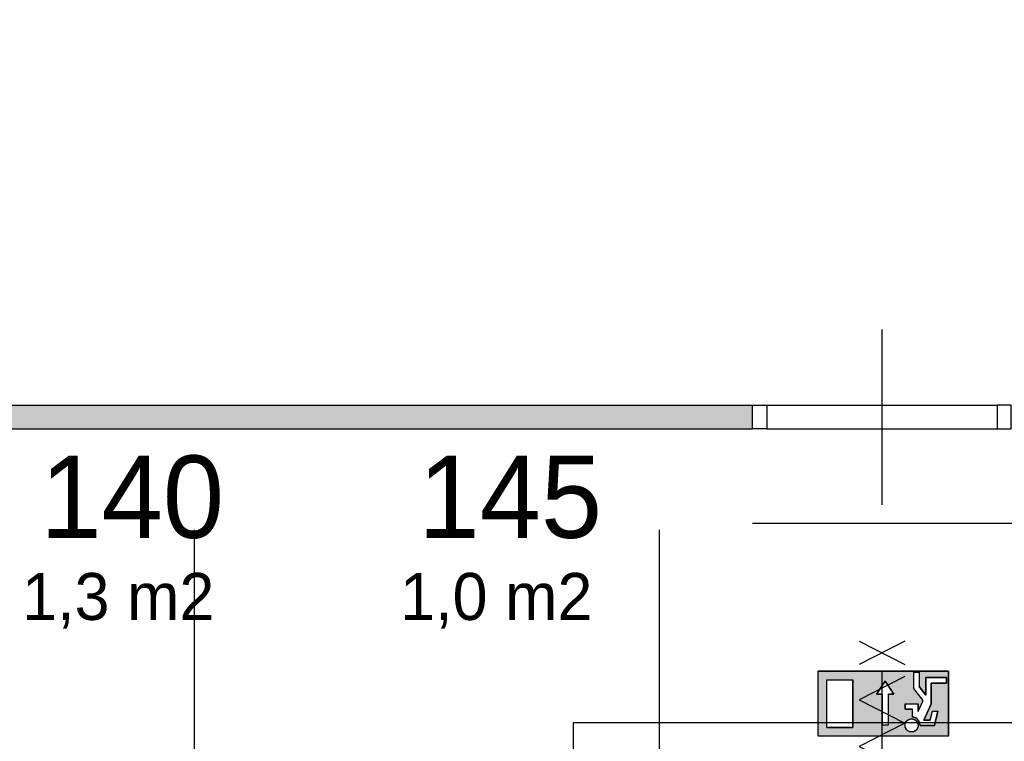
# Model space of a CAD drawing. Extents: x 126249 to 198477, y 373 to 102273.
# Tile 50 of 54: x 162833 to 167019, y 90595 to 93663. Entities that reach past the tile are written whole.
import ezdxf

# ---------------------------------------------------------------- set-up
doc = ezdxf.new("R2010")
doc.units = 0
doc.header["$MEASUREMENT"] = 0
doc.header["$PDMODE"] = 35
doc.header["$PDSIZE"] = -0.5
doc.layers.get('0').update_dxf_attribs({"linetype": 'CONTINUOUS'})
doc.layers.get('DEFPOINTS').update_dxf_attribs({"linetype": 'CONTINUOUS'})
for name, color, linetype in [('AA$1A---_ARCEER', 252, 'CONTINUOUS'), ('AL32----_BINNENKOZIJN', 252, 'CONTINUOUS'), ('AM$1A---_MAATVOERING', 252, 'CONTINUOUS'), ('Brandweer', 252, 'CONTINUOUS'), ('COMPARTIMENTERING', 252, 'CONTINUOUS'), ('LAYER01', 252, 'CONTINUOUS'), ('M2', 252, 'CONTINUOUS'), ('OMPARTIMENTERING', 252, 'CONTINUOUS')]:
    doc.layers.add(name, color=color, linetype=linetype)
doc.styles.add('B-01', font='b-gbp')
doc.dimstyles.new('BBA_STAND', dxfattribs={"dimtxt": 175, "dimasz": 1, "dimexe": 1, "dimexo": 0.001, "dimgap": 75, "dimtad": 1, "dimdec": 0, "dimzin": 0, "dimdsep": 46, "dimtxsty": 'B-01', "dimblk": 'NONE', "dimblk1": 'NONE', "dimblk2": 'PIJL1', "dimcen": 1, "dimse1": 1, "dimse2": 1, "dimclrd": 256, "dimclre": 1, "dimclrt": 256, "dimadec": 0, "dimazin": 0, "dimtfac": 1, "dimtdec": 0, "dimtmove": 0, "dimatfit": 0, "dimldrblk": 'PIJL1', "dimfxl": 1, "dimtolj": 1, "dimtzin": 0, "dimarcsym": 0})

# ---------------------------------------------------------------- blocks, each defined once
blk = doc.blocks.new('*D45')
at = {"layer": 'AM$1A---_MAATVOERING', "lineweight": -2, "transparency": 16777216}
blk.add_line((162736.4, 90573.5), (162736.4, 98573.2), dxfattribs=at)
at = {"layer": 'DEFPOINTS', "color": 0, "transparency": 16777216}
for p in [(162736.4, 98573.2), (164383, 98573.2), (162928.4, 90573.5)]:
    blk.add_point(p, dxfattribs=at)
at = {"layer": 'AM$1A---_MAATVOERING', "transparency": 16777216, "insert": (162573.9, 94573.3), "char_height": 175, "attachment_point": 5, "rotation": 90, "style": 'B-01'}
blk.add_mtext('\\A1;8000', dxfattribs=at)
blk = doc.blocks.new('_None')
blk = doc.blocks.new('PIJL1')
at = {"color": 1, "linetype": 'ByBlock'}
blk.add_line((0, 82.6), (0, -82.6), dxfattribs=at)
blk.add_solid([(-100, 16.7), (-100, -16.7), (0, 0)], dxfattribs=at)
blk = doc.blocks.new('*D264')
at = {"layer": 'COMPARTIMENTERING', "lineweight": -2, "transparency": 16777216}
blk.add_line((165948.8, 91522.6), (169498.8, 91522.6), dxfattribs=at)
at = {"layer": 'DEFPOINTS', "color": 0, "transparency": 16777216}
for p in [(169498.8, 91522.6), (165948.8, 91298.5), (169498.8, 91298.5)]:
    blk.add_point(p, dxfattribs=at)
at = {"layer": 'COMPARTIMENTERING', "transparency": 16777216, "insert": (167723.8, 91685.1), "char_height": 175, "attachment_point": 5, "style": 'B-01'}
blk.add_mtext('\\A1;3550', dxfattribs=at)

msp = doc.modelspace()

# ---------------------------------------------------------------- hatches: boundary and pattern name
at = {"layer": 'AA$1A---_ARCEER'}
h = msp.add_hatch(color=256, dxfattribs=at)
h.paths.add_polyline_path([(165948.8, 92023.5), (162408.8, 92023.5), (162408.8, 91923.5), (165948.8, 91923.5)])
h.paths.add_polyline_path([(169498.8, 92023.5), (167048.8, 92023.5), (167048.8, 91923.5), (169498.8, 91923.5)])
at = {"layer": 'Brandweer'}
h = msp.add_hatch(color=256, dxfattribs=at)
h.paths.add_polyline_path([(166781.9, 90615.9), (166781.9, 90893.3), (166227, 90893.3), (166227, 90615.9)])
h.paths.add_polyline_path([(166499, 90794.5), (166475.8, 90794.5), (166512.8, 90850), (166549.8, 90794.5), (166526.7, 90794.5), (166526.7, 90665), (166499, 90665)], flags=16)
h.paths.add_polyline_path([(166375, 90652.9), (166264, 90652.9), (166264, 90856.3), (166375, 90856.3)], flags=16)
h.paths.add_polyline_path([(166596.9, 90731.5), (166596.9, 90754.6), (166652.4, 90754.6), (166652.4, 90721), (166673.8, 90768.1), (166633.9, 90819.3), (166633.9, 90888.7), (166657.1, 90888.7), (166657.1, 90827.3), (166684.8, 90791.6), (166684.8, 90865.6), (166772.7, 90865.6), (166772.7, 90842.4), (166707.9, 90842.4), (166707.9, 90753.7), (166676.8, 90685.2), (166703.7, 90685.2), (166713, 90722.2), (166736.8, 90722.2), (166721.8, 90662.1), (166660.8, 90662.1), (166660.2, 90668.6), (166660.1, 90668.9), (166656.8, 90678.5), (166656.6, 90678.9), (166653.3, 90684.1), (166652.9, 90684.6), (166649.8, 90688.1), (166649.5, 90688.3), (166643.8, 90692.7), (166643.2, 90693.1), (166640.3, 90694.5), (166631.3, 90697.6), (166630.9, 90697.7), (166630.5, 90697.8), (166630.1, 90697.8), (166629.7, 90697.9), (166629.3, 90697.9), (166629.3, 90731.5)], flags=16)
h.paths.add_polyline_path([(166645.7, 90641.1), (166636.1, 90636.8), (166635.5, 90636.5), (166635.9, 90636.7), (166624.7, 90632.4), (166604.1, 90640.3), (166600.5, 90648.6), (166595.1, 90659.2), (166600.8, 90679.8), (166618.9, 90691.3), (166640, 90687.6), (166653.3, 90670.5), (166652.4, 90660.8), (166651.6, 90649.4), (166643.8, 90642), (166638.4, 90636.3), (166638.5, 90636.4), (166618.5, 90632.9), (166610.8, 90638.1), (166600.4, 90644.7), (166598.7, 90652), (166595.1, 90665), (166604.7, 90684.1), (166615, 90688.1), (166616.7, 90688.9), (166616.6, 90688.8), (166619.4, 90689.3), (166619.4, 90689.4), (166619.4, 90689.3), (166619.4, 90689.3), (166630.5, 90691.3), (166639.6, 90685.5), (166642.5, 90683.9), (166641.9, 90684.2), (166652.1, 90673.5), (166652.7, 90651.5), (166646, 90644.3), (166638.4, 90635.5), (166632.1, 90635.1), (166617.5, 90633.3), (166600, 90645.6), (166595.3, 90666.5), (166600.4, 90675.5), (166600.6, 90676), (166600.5, 90675.8), (166607, 90686), (166628.1, 90691.8), (166636.3, 90687.3), (166646.7, 90682.1), (166650.4, 90672.5), (166650.6, 90672), (166650.6, 90672.1), (166654.4, 90660.7)], flags=16)

# ---------------------------------------------------------------- linework, layer by layer
at = {"layer": 'AA$1A---_ARCEER'}
for p, q in [((162408.8, 92023.5), (165948.8, 92023.5)), ((165948.8, 91923.5), (165948.8, 92023.5)), ((162408.8, 91923.5), (165948.8, 91923.5))]:
    msp.add_line(p, q, dxfattribs=at)
at = {"layer": 'AL32----_BINNENKOZIJN'}
for points in [[(165948.8, 92023.5), (166008.8, 92023.5), (166008.8, 91923.5), (165948.8, 91923.5)], [(167048.8, 92023.5), (166989.1, 92023.5), (166989.1, 91923.7), (167048.8, 91923.7)]]:
    msp.add_lwpolyline(points, close=True, dxfattribs=at)
for points in [[(166008.8, 92023.5), (166989.1, 92023.5)], [(166008.8, 91923.5), (166989.1, 91923.7)], [(166499, 90323.5), (166499, 90523.5), (166499, 90723.5)]]:
    msp.add_lwpolyline(points, dxfattribs=at)
at = {"layer": 'Brandweer'}
for p, q in [((166781.9, 90893.3), (166227, 90893.3)), ((166227, 90615.9), (166227, 90893.3)), ((166633.9, 90819.3), (166633.9, 90888.7)), ((166633.9, 90888.7), (166657.1, 90888.7)), ((166657.1, 90888.7), (166657.1, 90827.3)), ((166781.9, 90615.9), (166781.9, 90893.3)), ((166264, 90652.9), (166264, 90856.3)), ((166264, 90856.3), (166375, 90856.3)), ((166375, 90652.9), (166375, 90856.3)), ((166475.8, 90794.5), (166512.8, 90850)), ((166512.8, 90850), (166549.8, 90794.5)), ((166684.8, 90865.6), (166684.8, 90791.6)), ((166772.7, 90865.6), (166684.8, 90865.6)), ((166707.9, 90753.7), (166707.9, 90842.4)), ((166707.9, 90842.4), (166772.7, 90842.4)), ((166772.7, 90842.4), (166772.7, 90865.6)), ((166674, 90767.9), (166633.9, 90819.3)), ((166684.8, 90791.6), (166657.1, 90827.3)), ((166499, 90794.5), (166475.8, 90794.5)), ((166499, 90665), (166499, 90794.5)), ((166549.8, 90794.5), (166526.7, 90794.5)), ((166526.7, 90665), (166526.7, 90794.5)), ((166596.9, 90754.6), (166596.9, 90731.5)), ((166596.9, 90754.6), (166652.4, 90754.6)), ((166652.4, 90721), (166673.8, 90768.1)), ((166652.4, 90721), (166652.4, 90754.6)), ((166676.8, 90685.2), (166707.9, 90753.7)), ((166596.9, 90731.5), (166629.3, 90731.5)), ((166629.3, 90697.9), (166629.3, 90731.5)), ((166703.7, 90685.2), (166713, 90722.2)), ((166713, 90722.2), (166736.8, 90722.2)), ((166721.8, 90662.1), (166736.8, 90722.2)), ((166703.7, 90685.2), (166676.8, 90685.2)), ((166264, 90652.9), (166375, 90652.9)), ((166660.8, 90662.1), (166721.8, 90662.1)), ((166781.9, 90615.9), (166227, 90615.9))]:
    msp.add_line(p, q, dxfattribs=at)
for points in [[(166499, 91601), (166499, 92346)], [(166595.7, 91021), (166402.2, 90921)], [(166402.2, 91021), (166595.7, 90921)], [(166781.9, 90893.3), (166781.9, 90615.9), (166227, 90615.9), (166227, 90893.3), (166781.9, 90893.3)], [(166499, 90151), (166499, 90896)], [(166499, 90151), (166499, 90896)], [(166772.7, 90865.6), (166772.7, 90842.4), (166707.9, 90842.4), (166707.9, 90753.7), (166676.8, 90685.2), (166703.7, 90685.2), (166713, 90722.2), (166736.8, 90722.2), (166721.8, 90662.1), (166660.8, 90662.1), (166660.3, 90668), (166659.8, 90670.4), (166659.1, 90673), (166658.1, 90675.7), (166656.5, 90679.2), (166654.9, 90682), (166653.6, 90683.8), (166651.7, 90686.1), (166649.8, 90688), (166647, 90690.5), (166644.3, 90692.4), (166641.3, 90694.2), (166638.3, 90695.6), (166634.2, 90696.9), (166631.3, 90697.6), (166629.3, 90698.3), (166629.3, 90731.5), (166596.9, 90731.5), (166596.9, 90754.6), (166652.4, 90754.6), (166652.4, 90721), (166673.8, 90768.1), (166633.9, 90819.3), (166633.9, 90888.7), (166657.1, 90888.7), (166657.1, 90827.3), (166684.8, 90791.6), (166684.8, 90865.6), (166772.7, 90865.6)], [(166375, 90856.3), (166375, 90652.9), (166264, 90652.9), (166264, 90856.3), (166375, 90856.3)], [(166595.7, 90870), (166402.2, 90771), (166595.7, 90672), (166402.2, 90573), (166595.7, 90474), (166402.2, 90375), (166595.7, 90276), (166402.2, 90177)], [(166499, 90665), (166526.7, 90665), (166526.7, 90794.5), (166549.8, 90794.5), (166512.8, 90850), (166475.8, 90794.5), (166499, 90794.5), (166499, 90665)], [(166605.1, 90642.5), (166604.1, 90643.5), (166603.2, 90644.5), (166602.4, 90645.6), (166601.6, 90646.7), (166600.9, 90647.8), (166600.2, 90649), (166599.6, 90650.2), (166599.1, 90651.5), (166598.6, 90652.8), (166598.1, 90654.1), (166597.8, 90655.4), (166597.5, 90656.7), (166597.2, 90658), (166597.1, 90659.4), (166597, 90660.8), (166596.9, 90662.1), (166597, 90663.5), (166597.1, 90664.8), (166597.2, 90666.2), (166597.5, 90667.5), (166597.8, 90668.9), (166598.1, 90670.2), (166598.6, 90671.5), (166599.1, 90672.7), (166599.6, 90674), (166600.2, 90675.2), (166600.9, 90676.4), (166601.6, 90677.5), (166602.4, 90678.6), (166603.2, 90679.7), (166604.1, 90680.7), (166605.1, 90681.7), (166606.1, 90682.7), (166607.1, 90683.6), (166608.2, 90684.4), (166609.3, 90685.2), (166610.4, 90685.9), (166611.6, 90686.6), (166612.8, 90687.2), (166614.1, 90687.7), (166615.3, 90688.2), (166616.6, 90688.7), (166617.9, 90689), (166619.3, 90689.3), (166620.6, 90689.6), (166622, 90689.7), (166623.3, 90689.8), (166624.7, 90689.9), (166626.1, 90689.8), (166627.4, 90689.7), (166628.8, 90689.6), (166630.1, 90689.3), (166631.4, 90689), (166632.7, 90688.7), (166634, 90688.2), (166635.3, 90687.7), (166636.5, 90687.2), (166637.8, 90686.6), (166639, 90685.9), (166640.1, 90685.2), (166641.2, 90684.4), (166642.3, 90683.6), (166643.3, 90682.7), (166644.3, 90681.7), (166645.2, 90680.7), (166646.1, 90679.7), (166647, 90678.6), (166647.8, 90677.5), (166648.5, 90676.4), (166649.2, 90675.2), (166649.8, 90674), (166650.3, 90672.7), (166650.8, 90671.5), (166651.2, 90670.2), (166651.6, 90668.9), (166651.9, 90667.5), (166652.1, 90666.2), (166652.3, 90664.8), (166652.4, 90663.5), (166652.4, 90662.1), (166652.4, 90660.8), (166652.3, 90659.4), (166652.1, 90658), (166651.9, 90656.7), (166651.6, 90655.4), (166651.2, 90654.1), (166650.8, 90652.8), (166650.3, 90651.5), (166649.8, 90650.2), (166649.2, 90649), (166648.5, 90647.8), (166647.8, 90646.7), (166647, 90645.6), (166646.1, 90644.5), (166645.2, 90643.5), (166644.3, 90642.5), (166643.3, 90641.6), (166642.3, 90640.7), (166641.2, 90639.8), (166640.1, 90639), (166639, 90638.3), (166637.8, 90637.6), (166636.5, 90637), (166635.3, 90636.5), (166634, 90636), (166632.7, 90635.6), (166631.4, 90635.2), (166630.1, 90634.9), (166628.8, 90634.7), (166627.4, 90634.5), (166626, 90634.4), (166624.7, 90634.4), (166623.3, 90634.4), (166622, 90634.5), (166620.6, 90634.7), (166619.3, 90634.9), (166617.9, 90635.2), (166616.6, 90635.6), (166615.3, 90636), (166614.1, 90636.5), (166612.8, 90637), (166611.6, 90637.6), (166610.4, 90638.3), (166609.3, 90639), (166608.2, 90639.8), (166607.1, 90640.7), (166606.1, 90641.6), (166605.1, 90642.5)], [(166652.1, 90658), (166651, 90653.4), (166648.7, 90648.3), (166646, 90644.4), (166643.7, 90641.9), (166639.9, 90638.9), (166636, 90636.8), (166630.4, 90635), (166623, 90634.4), (166616.8, 90635.5), (166612.7, 90637.1), (166610.6, 90638.2), (166608, 90640), (166605.8, 90641.8), (166602.7, 90645.1), (166600.4, 90648.7), (166598.5, 90653), (166597.1, 90658.7), (166597, 90663), (166597.3, 90666.5), (166598.8, 90672.2), (166600.5, 90675.6), (166603.4, 90679.9), (166607.8, 90684.1), (166610.6, 90686), (166615, 90688.1), (166619.4, 90689.3), (166626.1, 90689.8), (166632.2, 90688.8), (166636.4, 90687.3), (166639.7, 90685.4), (166642.9, 90683.1), (166646.2, 90679.7), (166648.9, 90675.7), (166650.4, 90672.4), (166651.8, 90668.2), (166652.2, 90665.4), (166652.4, 90660.8), (166652.1, 90658)], [(166660.8, 90662.1), (166660.8, 90662.5), (166660.8, 90662.9), (166660.8, 90663.3), (166660.8, 90663.7), (166660.7, 90664.1), (166660.7, 90664.6), (166660.7, 90665), (166660.7, 90665.4), (166660.6, 90665.8), (166660.6, 90666.2), (166660.5, 90666.6), (166660.5, 90667), (166660.4, 90667.4), (166660.4, 90667.8), (166660.3, 90668.2), (166660.2, 90668.6), (166660.1, 90669), (166660.1, 90669.4), (166660, 90669.8), (166659.9, 90670.2), (166659.8, 90670.6), (166659.7, 90671), (166659.6, 90671.4), (166659.5, 90671.8), (166659.4, 90672.2), (166659.3, 90672.5), (166659.1, 90672.9), (166659, 90673.3), (166658.9, 90673.7), (166658.8, 90674.1), (166658.6, 90674.5), (166658.5, 90674.9), (166658.3, 90675.2), (166658.2, 90675.6), (166658, 90676), (166657.9, 90676.4), (166657.7, 90676.7), (166657.5, 90677.1), (166657.4, 90677.5), (166657.2, 90677.8), (166657, 90678.2), (166656.8, 90678.6), (166656.6, 90678.9), (166656.5, 90679.3), (166656.3, 90679.7), (166656.1, 90680), (166655.9, 90680.4), (166655.6, 90680.7), (166655.4, 90681.1), (166655.2, 90681.4), (166655, 90681.7), (166654.8, 90682.1), (166654.6, 90682.4), (166654.3, 90682.8), (166654.1, 90683.1), (166653.8, 90683.4), (166653.6, 90683.7), (166653.4, 90684.1), (166653.1, 90684.4), (166652.9, 90684.7), (166652.6, 90685), (166652.3, 90685.3), (166652.1, 90685.7), (166651.8, 90686), (166651.5, 90686.3), (166651.3, 90686.6), (166651, 90686.9), (166650.7, 90687.2), (166650.4, 90687.4), (166650.1, 90687.7), (166649.9, 90688), (166649.6, 90688.3), (166649.3, 90688.6), (166649, 90688.9), (166648.7, 90689.1), (166648.4, 90689.4), (166648, 90689.7), (166647.7, 90689.9), (166647.4, 90690.2), (166647.1, 90690.4), (166646.8, 90690.7), (166646.5, 90690.9), (166646.1, 90691.2), (166645.8, 90691.4), (166645.5, 90691.7), (166645.1, 90691.9), (166644.8, 90692.1), (166644.5, 90692.3), (166644.1, 90692.6), (166643.8, 90692.8), (166643.4, 90693), (166643.1, 90693.2), (166642.7, 90693.4), (166642.4, 90693.6), (166642, 90693.8), (166641.7, 90694), (166641.3, 90694.2), (166640.9, 90694.4), (166640.6, 90694.6), (166640.2, 90694.7), (166639.8, 90694.9), (166639.5, 90695.1), (166639.1, 90695.2), (166638.7, 90695.4), (166638.3, 90695.5), (166638, 90695.7), (166637.6, 90695.8), (166637.2, 90696), (166636.8, 90696.1), (166636.4, 90696.3), (166636, 90696.4), (166635.7, 90696.5), (166635.3, 90696.6), (166634.9, 90696.8), (166634.5, 90696.9), (166634.1, 90697), (166633.7, 90697.1), (166633.3, 90697.2), (166632.9, 90697.3), (166632.5, 90697.4), (166632.1, 90697.5), (166631.7, 90697.5), (166631.3, 90697.6), (166630.9, 90697.7), (166630.5, 90697.8), (166630.1, 90697.8), (166629.7, 90697.9), (166629.3, 90697.9)]]:
    msp.add_lwpolyline(points, dxfattribs=at)
msp.add_lwpolyline([(166660.8, 90662.1), (166660.2, 90668.8), (166656.7, 90678.8), (166653.2, 90684.2), (166649.7, 90688.2), (166643.6, 90692.9), (166637.2, 90696), (166632.3, 90697.4), (166629.3, 90698.3), (166629.3, 90731.5), (166596.9, 90731.5), (166596.9, 90754.6), (166652.4, 90754.6), (166652.4, 90721), (166673.8, 90768.1), (166633.9, 90819.3), (166633.9, 90888.7), (166657.1, 90888.7), (166657.1, 90827.3), (166684.8, 90791.6), (166684.8, 90865.6), (166772.7, 90865.6), (166772.7, 90842.4), (166707.9, 90842.4), (166707.9, 90753.7), (166676.8, 90685.2), (166703.7, 90685.2), (166713, 90722.2), (166736.8, 90722.2), (166721.8, 90662.1)], close=True, dxfattribs=at)
at = {"layer": 'LAYER01'}
for p, q in [((163575.5, 89667.1), (163575.5, 91493.7)), ((165553.3, 89667.1), (165553.3, 91493.7))]:
    msp.add_line(p, q, dxfattribs=at)
at = {"layer": 'OMPARTIMENTERING', "ltscale": 800}
msp.add_lwpolyline([(165186.6, 87573.5), (170988.8, 87573.5), (170988.8, 90673.5), (165186.6, 90673.5)], close=True, dxfattribs=at)

# ---------------------------------------------------------------- texts
at = {"layer": 'LAYER01', "style": 'B-01'}
for s, p in [('140', (162921, 91459.9)), ('145', (164528.2, 91459.9))]:
    msp.add_text(s, height=350, rotation=0, dxfattribs=at).set_placement(p)
at = {"layer": 'M2', "char_height": 200, "width": 1805, "attachment_point": 1, "style": 'B-01'}
for s, insert in [('1,3 m2', (162843, 91310.7)), ('1,0 m2', (164450.2, 91310.7))]:
    msp.add_mtext(s, dxfattribs=dict(at, insert=insert))

# ---------------------------------------------------------------- dimensions: what is measured, and where the dimension line sits
at = {"layer": 'AM$1A---_MAATVOERING'}
dim = msp.add_linear_dim(base=(162736.4, 98573.2), p1=(162928.4, 90573.5), p2=(164383, 98573.2), angle=270, dimstyle='BBA_STAND', dxfattribs=at)
dim.commit()
dim.dimension.update_dxf_attribs({"geometry": '*D45', "text_midpoint": (162573.9, 94573.3)})
at = {"layer": 'COMPARTIMENTERING'}
dim = msp.add_linear_dim(base=(169498.8, 91522.6), p1=(165948.8, 91298.5), p2=(169498.8, 91298.5), dimstyle='BBA_STAND', dxfattribs=at)
dim.commit()
dim.dimension.update_dxf_attribs({"geometry": '*D264', "text_midpoint": (167723.8, 91685.1)})

doc.saveas('drawing.dxf')
